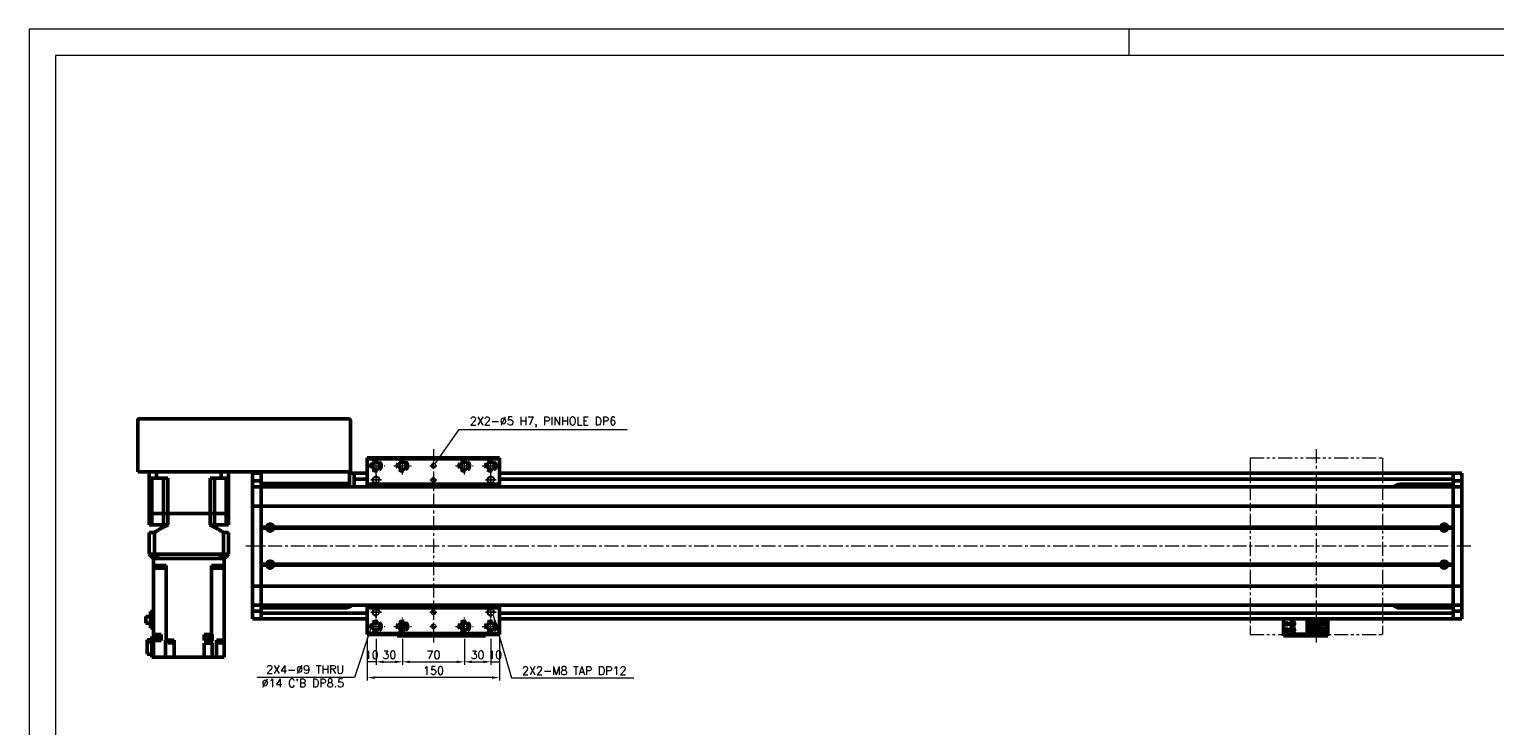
# Model space of a CAD drawing. Header units: millimetres. Extents: x 46891 to 51038, y 6223 to 10291.
# Tile 5 of 6: x 48547 to 50207, y 9502 to 10291. Entities that reach past the tile are written whole.
import ezdxf

# ---------------------------------------------------------------- set-up
doc = ezdxf.new("R2010")
doc.units = ezdxf.units.MM
doc.header["$LTSCALE"] = 0.5
for name, pattern in [('CENTER', [50.8, 31.75, -6.35, 6.35, -6.35]), ('HIDDENX2', [19.05, 12.7, -6.35]), ('PHANTOM', [63.5, 31.75, -6.35, 6.35, -6.35, 6.35, -6.35])]:
    doc.linetypes.add(name, pattern=pattern)
doc.layers.get('0').update_dxf_attribs({"lineweight": 20})
doc.layers.add('1', color=1, linetype='CENTER', lineweight=13)
doc.layers.add('외형선(ISO)', color=7, linetype='Continuous', lineweight=50)
for name, color, linetype in [('2', 2, 'HIDDENX2'), ('C', 1, 'CENTER'), ('DIM', 4, 'Continuous')]:
    doc.layers.add(name, color=color, linetype=linetype)
doc.styles.add('DSR TEXT', font='romans.shx', dxfattribs={"bigfont": 'whgtxt.shx'})
doc.styles.get("Standard").update_dxf_attribs({"font": 'romans.shx', "bigfont": 'whgtxt.shx'})
doc.dimstyles.new('DSR', dxfattribs={"dimscale": 2, "dimtxt": 3, "dimasz": 3, "dimexe": 0.5, "dimexo": 0.5, "dimgap": 0.5, "dimtad": 1, "dimdsep": 46, "dimtxsty": 'Standard', "dimcen": 2.5, "dimclrd": 4, "dimclre": 4, "dimclrt": 2, "dimadec": 0, "dimazin": 2, "dimtfac": 1, "dimtmove": 0, "dimatfit": 3, "dimfxl": 0, "dimlwd": -1, "dimlwe": -1, "dimarcsym": 0})

# ---------------------------------------------------------------- blocks, each defined once
blk = doc.blocks.new('A$C1C1952E1')
at = {"color": 1}
blk.add_lwpolyline([(0, 0), (420, 0), (420, 297), (0, 297)], close=True, dxfattribs=at)
at = {"color": 3}
blk.add_lwpolyline([(5, 5), (415, 5), (415, 292), (5, 292)], close=True, dxfattribs=at)
blk = doc.blocks.new('A$C33E56CC6')
h = blk.add_hatch()
h.set_pattern_fill('ANSI31', color=256, style=0)
h.set_pattern_definition([(45, (-7065.45672, -6508.5399), (-0.0883883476, 0.0883883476), [])])
h.paths.add_polyline_path([(4, 6.5, 0.414214), (1.5, 4), (4, 4)])
h.paths.add_polyline_path([(6.5, 4), (4, 4), (4, 1.5, 0.414214)])
blk.add_circle((4, 4), 2.5)
at = {"layer": '1'}
for p, q in [((0, 4), (8, 4)), ((4, 0), (4, 8))]:
    blk.add_line(p, q, dxfattribs=at)
blk = doc.blocks.new('tap8')
blk.add_circle((0, 0), 3.4)
at = {"layer": 'C', "color": 1, "linetype": 'CENTER'}
for p, q in [((-6, 0), (6, 0)), ((0, -6), (0, 6))]:
    blk.add_line(p, q, dxfattribs=at)
at = {"layer": 'DIM', "color": 3}
blk.add_arc((0, 0), 4, 263.8455, 189.4314, dxfattribs=at)
blk = doc.blocks.new('*D71')
at = {"color": 1, "linetype": 'ByBlock'}
for p, q in [((48929.5, 9601.3), (48929.5, 9570.9)), ((48939.5, 9600.3), (48939.5, 9570.9)), ((48939.5, 9574.2), (48929.5, 9574.2))]:
    blk.add_line(p, q, dxfattribs=at)
at = {"layer": 'Defpoints', "color": 0}
for p in [(48929.5, 9605.3), (48939.5, 9604.3), (48929.5, 9574.2)]:
    blk.add_point(p, dxfattribs=at)
at = {"color": 3, "insert": (48934.5, 9582.1), "char_height": 9.24, "attachment_point": 5, "style": 'DSR TEXT'}
blk.add_mtext('10', dxfattribs=at)
blk = doc.blocks.new('*D72')
at = {"color": 1, "linetype": 'ByBlock'}
for p, q in [((48939.5, 9600.3), (48939.5, 9570.9)), ((48969.5, 9600.3), (48969.5, 9570.9)), ((48948.1, 9574.2), (48960.9, 9574.2))]:
    blk.add_line(p, q, dxfattribs=at)
at = {"color": 1}
for points in [[(48948.1, 9575.6), (48948.1, 9572.7), (48939.5, 9574.2)], [(48960.9, 9575.6), (48960.9, 9572.7), (48969.5, 9574.2)]]:
    blk.add_solid(points, dxfattribs=at)
at = {"layer": 'Defpoints', "color": 0}
for p in [(48939.5, 9604.3), (48969.5, 9604.3), (48969.5, 9574.2)]:
    blk.add_point(p, dxfattribs=at)
at = {"color": 3, "insert": (48954.5, 9582.1), "char_height": 9.24, "attachment_point": 5, "style": 'DSR TEXT'}
blk.add_mtext('30', dxfattribs=at)
blk = doc.blocks.new('*D73')
at = {"color": 1, "linetype": 'ByBlock'}
for p, q in [((48969.5, 9600.3), (48969.5, 9570.9)), ((49039.5, 9600.3), (49039.5, 9570.9)), ((48978.1, 9574.2), (49030.9, 9574.2))]:
    blk.add_line(p, q, dxfattribs=at)
at = {"color": 1}
for points in [[(48978.1, 9575.6), (48978.1, 9572.7), (48969.5, 9574.2)], [(49030.9, 9575.6), (49030.9, 9572.7), (49039.5, 9574.2)]]:
    blk.add_solid(points, dxfattribs=at)
at = {"layer": 'Defpoints', "color": 0}
for p in [(48969.5, 9604.3), (49039.5, 9604.3), (49039.5, 9574.2)]:
    blk.add_point(p, dxfattribs=at)
at = {"color": 3, "insert": (49004.5, 9582.1), "char_height": 9.24, "attachment_point": 5, "style": 'DSR TEXT'}
blk.add_mtext('70', dxfattribs=at)
blk = doc.blocks.new('*D74')
at = {"color": 1, "linetype": 'ByBlock'}
for p, q in [((49039.5, 9600.3), (49039.5, 9570.9)), ((49069.5, 9600.3), (49069.5, 9570.9)), ((49048.1, 9574.2), (49060.9, 9574.2))]:
    blk.add_line(p, q, dxfattribs=at)
at = {"color": 1}
for points in [[(49048.1, 9575.6), (49048.1, 9572.7), (49039.5, 9574.2)], [(49060.9, 9575.6), (49060.9, 9572.7), (49069.5, 9574.2)]]:
    blk.add_solid(points, dxfattribs=at)
at = {"layer": 'Defpoints', "color": 0}
for p in [(49039.5, 9604.3), (49069.5, 9604.3), (49069.5, 9574.2)]:
    blk.add_point(p, dxfattribs=at)
at = {"color": 3, "insert": (49054.5, 9582.1), "char_height": 9.24, "attachment_point": 5, "style": 'DSR TEXT'}
blk.add_mtext('30', dxfattribs=at)
blk = doc.blocks.new('*D75')
at = {"color": 1, "linetype": 'ByBlock'}
for p, q in [((49069.5, 9600.3), (49069.5, 9570.9)), ((49079.5, 9601.3), (49079.5, 9570.9)), ((49069.5, 9574.2), (49079.5, 9574.2))]:
    blk.add_line(p, q, dxfattribs=at)
at = {"layer": 'Defpoints', "color": 0}
for p in [(49069.5, 9604.3), (49079.5, 9605.3), (49079.5, 9574.2)]:
    blk.add_point(p, dxfattribs=at)
at = {"color": 3, "insert": (49074.5, 9582.1), "char_height": 9.24, "attachment_point": 5, "style": 'DSR TEXT'}
blk.add_mtext('10', dxfattribs=at)
blk = doc.blocks.new('*D76')
at = {"color": 1, "linetype": 'ByBlock'}
for p, q in [((48929.5, 9601.3), (48929.5, 9553)), ((49079.5, 9601.3), (49079.5, 9553)), ((49070.9, 9556.3), (48938.1, 9556.3))]:
    blk.add_line(p, q, dxfattribs=at)
at = {"color": 1}
for points in [[(48938.1, 9557.7), (48938.1, 9554.9), (48929.5, 9556.3)], [(49070.9, 9557.7), (49070.9, 9554.9), (49079.5, 9556.3)]]:
    blk.add_solid(points, dxfattribs=at)
at = {"layer": 'Defpoints', "color": 0}
for p in [(48929.5, 9605.3), (49079.5, 9605.3), (48929.5, 9556.3)]:
    blk.add_point(p, dxfattribs=at)
at = {"color": 3, "insert": (49004.5, 9564.2), "char_height": 9.24, "attachment_point": 5, "style": 'DSR TEXT'}
blk.add_mtext('150', dxfattribs=at)

msp = doc.modelspace()

# ---------------------------------------------------------------- linework, layer by layer
at = {"color": 1}
msp.add_line((49792.37032, 10290.76982), (49792.37032, 10261.11032), dxfattribs=at)
at = {"color": 6, "linetype": 'PHANTOM'}
for p, q in [((49929.50234, 9805.28579), (50079.50234, 9805.28579)), ((49929.50234, 9805.28579), (49929.50234, 9605.28579)), ((50079.50234, 9805.28579), (50079.50234, 9605.28579)), ((49929.50234, 9605.28579), (50079.50234, 9605.28579))]:
    msp.add_line(p, q, dxfattribs=at)
at = {"layer": '1'}
for p, q in [((49004.50234, 9815.28579), (49004.50234, 9595.28579)), ((50004.50234, 9815.28579), (50004.50234, 9595.28579)), ((48929.50234, 9796.28579), (48949.50234, 9796.28579)), ((48939.50234, 9786.28579), (48939.50234, 9806.28579)), ((48959.50234, 9796.28579), (48979.50234, 9796.28579)), ((48969.50234, 9786.28579), (48969.50234, 9806.28579)), ((49029.50234, 9796.28579), (49049.50234, 9796.28579)), ((49039.50234, 9786.28579), (49039.50234, 9806.28579)), ((49059.50234, 9796.28579), (49079.50234, 9796.28579)), ((49069.50234, 9786.28579), (49069.50234, 9806.28579)), ((50179.50234, 9705.28579), (48789.50234, 9705.28579)), ((48929.50234, 9614.28579), (48949.50234, 9614.28579)), ((48939.50234, 9604.28579), (48939.50234, 9624.28579)), ((48959.50234, 9614.28579), (48979.50234, 9614.28579)), ((48969.50234, 9604.28579), (48969.50234, 9624.28579)), ((49029.50234, 9614.28579), (49049.50234, 9614.28579)), ((49039.50234, 9604.28579), (49039.50234, 9624.28579)), ((49059.50234, 9614.28579), (49079.50234, 9614.28579)), ((49069.50234, 9604.28579), (49069.50234, 9624.28579))]:
    msp.add_line(p, q, dxfattribs=at)
at = {"layer": '2'}
for centre in [(48939.50234, 9796.28579), (48969.50234, 9796.28579), (49039.50234, 9796.28579), (49069.50234, 9796.28579), (48939.50234, 9614.28579), (48969.50234, 9614.28579), (49039.50234, 9614.28579), (49069.50234, 9614.28579)]:
    msp.add_circle(centre, 7, dxfattribs=at)
at = {"layer": '외형선(ISO)'}
for p, q in [((48669.50234, 9848.28579), (48669.50234, 9789.28579)), ((48909.50234, 9849.28579), (48670.50234, 9849.28579)), ((48910.50234, 9789.28579), (48910.50234, 9848.28579)), ((48929.50234, 9804.28579), (48929.50234, 9805.28579)), ((48929.50234, 9805.28579), (49079.50234, 9805.28579)), ((48929.50234, 9804.28579), (49079.50234, 9804.28579)), ((48929.50234, 9775.28579), (48929.50234, 9804.28579)), ((49079.50234, 9805.28579), (49079.50234, 9804.28579)), ((49079.50234, 9804.28579), (49079.50234, 9775.28579)), ((48670.50234, 9789.28579), (48669.50234, 9789.28579)), ((48909.50234, 9789.28579), (48670.50234, 9789.28579)), ((48682.50234, 9789.28579), (48682.50234, 9782.28579)), ((48682.50234, 9782.28579), (48690.90999, 9782.28579)), ((48682.50234, 9742.28579), (48682.50234, 9782.28579)), ((48685.45012, 9782.28579), (48685.45012, 9742.28579)), ((48690.90999, 9789.28579), (48690.90999, 9782.28579)), ((48703.50234, 9782.28579), (48690.90999, 9782.28579)), ((48698.64734, 9782.28579), (48698.64734, 9742.28579)), ((48703.50234, 9742.28579), (48703.50234, 9782.28579)), ((48764.09469, 9782.28579), (48751.50234, 9782.28579)), ((48751.50234, 9742.28579), (48751.50234, 9782.28579)), ((48756.35734, 9782.28579), (48756.35734, 9742.28579)), ((48764.09469, 9789.28579), (48764.09469, 9782.28579)), ((48764.09469, 9782.28579), (48772.50234, 9782.28579)), ((48769.55456, 9782.28579), (48769.55456, 9742.28579)), ((48772.50234, 9789.28579), (48772.50234, 9782.28579)), ((48772.50234, 9742.28579), (48772.50234, 9782.28579)), ((48799.50234, 9787.78579), (48799.50234, 9784.78579)), ((48809.50234, 9787.78579), (48799.50234, 9787.78579)), ((48799.50234, 9781.84619), (48799.50234, 9784.78579)), ((48799.50234, 9779.04616), (48799.50234, 9781.84619)), ((48799.50234, 9772.35245), (48799.50234, 9779.04616)), ((48809.50234, 9779.04616), (48799.50234, 9779.04616)), ((48809.50234, 9789.28579), (48809.50234, 9776.28579)), ((48909.50234, 9776.28579), (48909.50234, 9789.28579)), ((48910.50234, 9789.28579), (48909.50234, 9789.28579)), ((48909.50234, 9787.78579), (48914.50234, 9787.78579)), ((48914.50234, 9784.78579), (48914.50234, 9787.78579)), ((48914.50234, 9787.78579), (48929.50234, 9787.78579)), ((48914.50234, 9784.78579), (48914.50234, 9782.28579)), ((48914.50234, 9781.28579), (48914.50234, 9782.28579)), ((48914.50234, 9781.28579), (48914.50234, 9777.28579)), ((48914.50234, 9781.28579), (48929.50234, 9781.28579)), ((49079.50234, 9787.78579), (50159.50234, 9787.78579)), ((49079.50234, 9781.28579), (50159.50234, 9781.28579)), ((50159.50234, 9784.78579), (50159.50234, 9787.78579)), ((50159.50234, 9787.78579), (50169.50234, 9787.78579)), ((50159.50234, 9787.78579), (50159.50234, 9784.78579)), ((50159.50234, 9784.78579), (50159.50234, 9782.28579)), ((50159.50234, 9781.84619), (50159.50234, 9784.78579)), ((50159.50234, 9779.04615), (50159.50234, 9781.84619)), ((50159.50234, 9772.35245), (50159.50234, 9779.04615)), ((50159.50234, 9779.04615), (50169.50234, 9779.04615)), ((50169.50234, 9784.78579), (50169.50234, 9787.78579)), ((50169.50234, 9784.78579), (50169.50234, 9781.84619)), ((50169.50234, 9781.84619), (50169.50234, 9779.04615)), ((50169.50234, 9779.04615), (50169.50234, 9772.35245)), ((48799.50234, 9772.28579), (48799.50234, 9772.35245)), ((48809.50234, 9772.35245), (48799.50234, 9772.35245)), ((48799.50234, 9772.28579), (48799.50234, 9769.58944)), ((48809.50234, 9772.28579), (48799.50234, 9772.28579)), ((48799.50234, 9769.58944), (48799.50234, 9750.98132)), ((48809.50234, 9773.26493), (48809.50234, 9776.28579)), ((48809.50234, 9776.28579), (48909.50234, 9776.28579)), ((48809.50234, 9773.26493), (48809.50234, 9772.35245)), ((48809.50234, 9772.35245), (48809.50234, 9772.28579)), ((48809.50234, 9769.58944), (48809.50234, 9772.28579)), ((50159.50234, 9772.28579), (48809.50234, 9772.28579)), ((48809.50234, 9772.28579), (48809.50234, 9769.58944)), ((48809.50234, 9750.98132), (48809.50234, 9769.58944)), ((48809.50234, 9769.58944), (48809.50234, 9750.98132)), ((48853.09922, 9776.28579), (48853.09922, 9772.28579)), ((48865.90546, 9772.28579), (48865.90546, 9776.28579)), ((48909.50234, 9776.28579), (48909.50234, 9772.28579)), ((48914.50234, 9777.28579), (48914.50234, 9772.28579)), ((48929.50234, 9772.28579), (48929.50234, 9775.28579)), ((48929.50234, 9775.28579), (49079.50234, 9775.28579)), ((49079.50234, 9775.28579), (49079.50234, 9772.28579)), ((50099.50234, 9775.28579), (50159.50234, 9775.28579)), ((50159.50234, 9772.28579), (50159.50234, 9772.35245)), ((50159.50234, 9772.35245), (50169.50234, 9772.35245)), ((50159.50234, 9772.28579), (50159.50234, 9769.58944)), ((50159.50234, 9772.28579), (50169.50234, 9772.28579)), ((50159.50234, 9769.58944), (50159.50234, 9772.28579)), ((50159.50234, 9769.58944), (50159.50234, 9750.98132)), ((50159.50234, 9750.98132), (50159.50234, 9769.58944)), ((50169.50234, 9772.35245), (50169.50234, 9772.28579)), ((50169.50234, 9769.58944), (50169.50234, 9772.28579)), ((50169.50234, 9750.98132), (50169.50234, 9769.58944)), ((48799.50234, 9750.5132), (48799.50234, 9750.98132)), ((48799.50234, 9750.5132), (48799.50234, 9748.5132)), ((48809.50234, 9750.5132), (48799.50234, 9750.5132)), ((48799.50234, 9662.05839), (48799.50234, 9748.5132)), ((48809.50234, 9750.98132), (48809.50234, 9750.5132)), ((48809.50234, 9750.5132), (48809.50234, 9750.98132)), ((48809.50234, 9748.5132), (48809.50234, 9750.5132)), ((50159.50234, 9750.5132), (48809.50234, 9750.5132)), ((48809.50234, 9750.5132), (48809.50234, 9748.5132)), ((48809.50234, 9748.5132), (48809.50234, 9662.05839)), ((48809.50234, 9726.78579), (48809.50234, 9748.5132)), ((50159.50234, 9750.5132), (50159.50234, 9750.98132)), ((50159.50234, 9750.98132), (50159.50234, 9750.5132)), ((50159.50234, 9750.5132), (50159.50234, 9748.5132)), ((50159.50234, 9750.5132), (50169.50234, 9750.5132)), ((50159.50234, 9748.5132), (50159.50234, 9750.5132)), ((50159.50234, 9662.05839), (50159.50234, 9748.5132)), ((50159.50234, 9748.5132), (50159.50234, 9726.78579)), ((50169.50234, 9750.98132), (50169.50234, 9750.5132)), ((50169.50234, 9748.5132), (50169.50234, 9750.5132)), ((50169.50234, 9748.5132), (50169.50234, 9662.05839)), ((48685.45012, 9742.28579), (48682.50234, 9742.28579)), ((48682.50234, 9742.28579), (48685.45012, 9742.28579)), ((48682.50234, 9742.28579), (48682.50234, 9729.28579)), ((48682.50234, 9729.28579), (48685.45012, 9729.28579)), ((48692.14734, 9742.28579), (48685.45012, 9742.28579)), ((48692.14734, 9742.28579), (48685.45012, 9742.28579)), ((48685.45012, 9742.28579), (48685.45012, 9729.28579)), ((48698.64734, 9729.28579), (48685.45012, 9729.28579)), ((48698.64734, 9742.28579), (48692.14734, 9742.28579)), ((48698.64734, 9742.28579), (48692.14734, 9742.28579)), ((48703.50234, 9742.28579), (48698.64734, 9742.28579)), ((48698.64734, 9742.28579), (48703.50234, 9742.28579)), ((48698.64734, 9742.28579), (48698.64734, 9729.28579)), ((48698.64734, 9729.28579), (48703.50234, 9729.28579)), ((48751.50234, 9742.28579), (48703.50234, 9742.28579)), ((48751.50234, 9742.28579), (48703.50234, 9742.28579)), ((48703.50234, 9742.28579), (48703.50234, 9729.28579)), ((48756.35734, 9742.28579), (48751.50234, 9742.28579)), ((48751.50234, 9742.28579), (48756.35734, 9742.28579)), ((48751.50234, 9742.28579), (48751.50234, 9729.28579)), ((48751.50234, 9729.28579), (48756.35734, 9729.28579)), ((48762.85734, 9742.28579), (48756.35734, 9742.28579)), ((48762.85734, 9742.28579), (48756.35734, 9742.28579)), ((48756.35734, 9742.28579), (48756.35734, 9729.28579)), ((48756.35734, 9729.28579), (48769.55456, 9729.28579)), ((48769.55456, 9742.28579), (48762.85734, 9742.28579)), ((48769.55456, 9742.28579), (48762.85734, 9742.28579)), ((48772.50234, 9742.28579), (48769.55456, 9742.28579)), ((48769.55456, 9742.28579), (48772.50234, 9742.28579)), ((48769.55456, 9742.28579), (48769.55456, 9729.28579)), ((48769.55456, 9729.28579), (48772.50234, 9729.28579)), ((48772.50234, 9742.28579), (48772.50234, 9729.28579)), ((48682.50234, 9720.73579), (48688.49974, 9720.73579)), ((48682.50234, 9720.73579), (48682.50234, 9696.28579)), ((48688.49974, 9720.73579), (48688.49974, 9696.28579)), ((48766.50494, 9720.73579), (48772.50234, 9720.73579)), ((48766.50494, 9720.73579), (48766.50494, 9696.28579)), ((48772.50234, 9720.73579), (48772.50234, 9696.28579)), ((48815.53371, 9726.78579), (48809.50234, 9726.78579)), ((48816.00234, 9726.28579), (48809.50234, 9726.28579)), ((48815.53371, 9725.78579), (48809.50234, 9725.78579)), ((48809.50234, 9684.78579), (48809.50234, 9725.78579)), ((48818.22655, 9725.28579), (48820.77813, 9725.28579)), ((50146.00234, 9726.28579), (48823.00234, 9726.28579)), ((50145.53371, 9726.78579), (48823.47097, 9726.78579)), ((50145.53371, 9725.78579), (48823.47097, 9725.78579)), ((50159.50234, 9726.28579), (50153.00234, 9726.28579)), ((50159.50234, 9726.78579), (50153.47097, 9726.78579)), ((50159.50234, 9725.78579), (50153.47097, 9725.78579)), ((50159.50234, 9725.78579), (50159.50234, 9684.78579)), ((48688.49974, 9696.28579), (48682.50234, 9696.28579)), ((48687.50234, 9691.28579), (48682.50234, 9696.28579)), ((48766.50494, 9696.28579), (48688.49974, 9696.28579)), ((48772.50234, 9696.28579), (48766.50494, 9696.28579)), ((48772.50234, 9696.28579), (48767.50234, 9691.28579)), ((48687.50234, 9683.28579), (48687.50234, 9691.28579)), ((48687.50234, 9691.28579), (48687.59043, 9691.28579)), ((48687.50234, 9683.28579), (48687.50234, 9680.28579)), ((48694.50234, 9683.28579), (48687.50234, 9683.28579)), ((48687.50234, 9680.28579), (48696.05849, 9680.28579)), ((48687.50234, 9605.28579), (48687.50234, 9680.28579)), ((48687.59043, 9691.28579), (48693.39531, 9691.28579)), ((48692.63806, 9680.28579), (48692.63806, 9683.28579)), ((48693.39531, 9691.28579), (48693.49866, 9691.28579)), ((48693.49866, 9691.28579), (48761.50602, 9691.28579)), ((48694.50234, 9691.28579), (48760.50234, 9691.28579)), ((48701.84477, 9683.28579), (48694.50234, 9683.28579)), ((48701.16967, 9680.28579), (48696.05849, 9680.28579)), ((48701.16967, 9680.28579), (48701.83615, 9680.28579)), ((48701.42546, 9683.28579), (48701.42546, 9680.28579)), ((48701.83615, 9680.28579), (48701.84477, 9680.28579)), ((48701.83615, 9680.28579), (48701.83615, 9598.78579)), ((48701.84477, 9683.28579), (48701.84477, 9680.28579)), ((48753.15991, 9683.28579), (48753.15991, 9680.28579)), ((48760.50234, 9683.28579), (48753.15991, 9683.28579)), ((48753.15991, 9680.28579), (48753.16853, 9680.28579)), ((48753.16853, 9680.28579), (48753.83501, 9680.28579)), ((48753.16853, 9605.28579), (48753.16853, 9680.28579)), ((48753.57922, 9683.28579), (48753.57922, 9680.28579)), ((48758.94619, 9680.28579), (48753.83501, 9680.28579)), ((48758.94619, 9680.28579), (48767.50234, 9680.28579)), ((48767.50234, 9683.28579), (48760.50234, 9683.28579)), ((48761.60937, 9691.28579), (48761.50602, 9691.28579)), ((48761.60937, 9691.28579), (48767.41425, 9691.28579)), ((48762.36662, 9683.28579), (48762.36662, 9680.28579)), ((48767.50234, 9691.28579), (48767.41425, 9691.28579)), ((48767.50234, 9691.28579), (48767.50234, 9683.28579)), ((48767.50234, 9683.28579), (48767.50234, 9680.28579)), ((48767.50234, 9680.28579), (48767.50234, 9598.78579)), ((48815.53371, 9684.78579), (48809.50234, 9684.78579)), ((48816.00234, 9684.28579), (48809.50234, 9684.28579)), ((48815.53371, 9683.78579), (48809.50234, 9683.78579)), ((48809.50234, 9662.05839), (48809.50234, 9683.78579)), ((48818.22655, 9685.28579), (48820.77813, 9685.28579)), ((50146.00234, 9684.28579), (48823.00234, 9684.28579)), ((50145.53371, 9684.78579), (48823.47097, 9684.78579)), ((50145.53371, 9683.78579), (48823.47097, 9683.78579)), ((50159.50234, 9684.28579), (50153.00234, 9684.28579)), ((50159.50234, 9684.78579), (50153.47097, 9684.78579)), ((50159.50234, 9683.78579), (50153.47097, 9683.78579)), ((50159.50234, 9683.78579), (50159.50234, 9662.05839)), ((48799.50234, 9662.05839), (48799.50234, 9660.05839)), ((48809.50234, 9660.05839), (48809.50234, 9662.05839)), ((48809.50234, 9662.05839), (48809.50234, 9660.05839)), ((50159.50234, 9662.05839), (50159.50234, 9660.05839)), ((50159.50234, 9660.05839), (50159.50234, 9662.05839)), ((50169.50234, 9660.05839), (50169.50234, 9662.05839)), ((48799.50234, 9659.59027), (48799.50234, 9660.05839)), ((48809.50234, 9660.05839), (48799.50234, 9660.05839)), ((48799.50234, 9659.59027), (48799.50234, 9640.98215)), ((48809.50234, 9660.05839), (48809.50234, 9659.59027)), ((50159.50234, 9660.05839), (48809.50234, 9660.05839)), ((48809.50234, 9659.59027), (48809.50234, 9660.05839)), ((48809.50234, 9640.98215), (48809.50234, 9659.59027)), ((48809.50234, 9659.59027), (48809.50234, 9640.98215)), ((50159.50234, 9659.59027), (50159.50234, 9660.05839)), ((50159.50234, 9660.05839), (50169.50234, 9660.05839)), ((50159.50234, 9660.05839), (50159.50234, 9659.59027)), ((50159.50234, 9659.59027), (50159.50234, 9640.98215)), ((50159.50234, 9640.98215), (50159.50234, 9659.59027)), ((50169.50234, 9660.05839), (50169.50234, 9659.59027)), ((50169.50234, 9640.98215), (50169.50234, 9659.59027)), ((48687.50234, 9631.18579), (48684.10234, 9631.18579)), ((48684.10234, 9631.18579), (48684.10234, 9612.63579)), ((48799.50234, 9640.98215), (48799.50234, 9638.28579)), ((48799.50234, 9638.21914), (48799.50234, 9638.28579)), ((48809.50234, 9638.28579), (48799.50234, 9638.28579)), ((48799.50234, 9631.52543), (48799.50234, 9638.21914)), ((48809.50234, 9638.21914), (48799.50234, 9638.21914)), ((48799.50234, 9628.7254), (48799.50234, 9631.52543)), ((48809.50234, 9631.52543), (48799.50234, 9631.52543)), ((48799.50234, 9625.78579), (48799.50234, 9628.7254)), ((48809.50234, 9638.28579), (48809.50234, 9640.98215)), ((48809.50234, 9640.98215), (48809.50234, 9638.28579)), ((48809.50234, 9638.28579), (48809.50234, 9638.21914)), ((50159.50234, 9638.28579), (48809.50234, 9638.28579)), ((48809.50234, 9638.21914), (48809.50234, 9631.52543)), ((48904.50234, 9635.28579), (48809.50234, 9635.28579)), ((48809.50234, 9631.52543), (48809.50234, 9628.7254)), ((48809.50234, 9629.28579), (48929.50234, 9629.28579)), ((48809.50234, 9628.7254), (48809.50234, 9625.78579)), ((48809.50234, 9625.78579), (48809.50234, 9628.28579)), ((48929.50234, 9635.28579), (48929.50234, 9638.28579)), ((48929.50234, 9606.28579), (48929.50234, 9635.28579)), ((49079.50234, 9635.28579), (48929.50234, 9635.28579)), ((49079.50234, 9638.28579), (49079.50234, 9635.28579)), ((49079.50234, 9635.28579), (49079.50234, 9606.28579)), ((49079.50234, 9629.28579), (50159.50234, 9629.28579)), ((50159.50234, 9635.28579), (50099.50234, 9635.28579)), ((50159.50234, 9640.98215), (50159.50234, 9638.28579)), ((50159.50234, 9638.28579), (50159.50234, 9640.98215)), ((50159.50234, 9638.21914), (50159.50234, 9638.28579)), ((50159.50234, 9638.28579), (50169.50234, 9638.28579)), ((50159.50234, 9631.52543), (50159.50234, 9638.21914)), ((50159.50234, 9638.21914), (50169.50234, 9638.21914)), ((50159.50234, 9628.7254), (50159.50234, 9631.52543)), ((50159.50234, 9631.52543), (50169.50234, 9631.52543)), ((50159.50234, 9625.78579), (50159.50234, 9628.7254)), ((50159.50234, 9628.28579), (50159.50234, 9625.78579)), ((50169.50234, 9638.28579), (50169.50234, 9640.98215)), ((50169.50234, 9638.28579), (50169.50234, 9638.21914)), ((50169.50234, 9638.21914), (50169.50234, 9631.52543)), ((50169.50234, 9631.52543), (50169.50234, 9628.7254)), ((50169.50234, 9628.7254), (50169.50234, 9625.78579)), ((48678.70234, 9625.41079), (48684.10234, 9625.41079)), ((48678.70234, 9625.41079), (48678.70234, 9617.96079)), ((48684.10234, 9617.96079), (48678.70234, 9617.96079)), ((48687.50234, 9612.63579), (48684.10234, 9612.63579)), ((48799.50234, 9625.78579), (48799.50234, 9622.78579)), ((48809.50234, 9622.78579), (48799.50234, 9622.78579)), ((48809.50234, 9625.78579), (48809.50234, 9622.78579)), ((48809.50234, 9622.78579), (48809.50234, 9625.78579)), ((48809.50234, 9622.78579), (48929.50234, 9622.78579)), ((49035.40234, 9615.40495), (49035.40234, 9613.16664)), ((49036.70234, 9616.58581), (49035.92849, 9616.58581)), ((49036.70234, 9616.58581), (49036.70234, 9617.48306)), ((49036.70234, 9611.08853), (49036.70234, 9616.58581)), ((49079.50234, 9622.78579), (50159.50234, 9622.78579)), ((49967.50234, 9622.78579), (49967.50234, 9620.78582)), ((49967.50234, 9605.88582), (49967.50234, 9620.78582)), ((49994.30234, 9620.48581), (50003.50234, 9620.48581)), ((49994.30234, 9619.68581), (49994.30234, 9620.48581)), ((50002.60234, 9619.68581), (49994.30234, 9619.68581)), ((49994.30234, 9619.18581), (49994.30234, 9619.68581)), ((49994.30234, 9619.18581), (49994.30234, 9616.58581)), ((50002.10234, 9619.18581), (49994.30234, 9619.18581)), ((49994.30234, 9616.58581), (49994.30234, 9610.98581)), ((50000.50234, 9616.58581), (49994.30234, 9616.58581)), ((49995.60234, 9610.98581), (49995.60234, 9616.58581)), ((49996.10234, 9616.23581), (49996.10234, 9616.58581)), ((49996.10234, 9616.23581), (49996.10234, 9611.33581)), ((50000.50234, 9616.23581), (49996.10234, 9616.23581)), ((49998.90234, 9614.58581), (49997.06234, 9614.58581)), ((49997.06234, 9614.58581), (49997.06234, 9612.98581)), ((49997.06234, 9612.98581), (49998.90234, 9612.98581)), ((49998.90234, 9612.98581), (49998.90234, 9614.58581)), ((50000.50234, 9610.98581), (50000.50234, 9616.58581)), ((50002.60234, 9619.68581), (50002.10234, 9619.18581)), ((50002.10234, 9608.38581), (50002.10234, 9619.18581)), ((50002.60234, 9607.88581), (50002.60234, 9619.68581)), ((50003.50234, 9620.48583), (50003.50234, 9616.78583)), ((50003.50234, 9620.48583), (50009.50234, 9620.48583)), ((50003.50234, 9616.78583), (50009.50234, 9616.78583)), ((50003.50234, 9610.78583), (50003.50234, 9616.78581)), ((50004.00234, 9616.78581), (50003.50234, 9616.78581)), ((50004.00234, 9616.78581), (50004.30234, 9616.78581)), ((50004.00234, 9610.78583), (50004.00234, 9616.78581)), ((50004.30234, 9616.78581), (50008.70234, 9616.78581)), ((50004.30234, 9616.78581), (50004.30234, 9610.78583)), ((50005.90234, 9618.98583), (50006.50234, 9617.78583)), ((50006.10234, 9618.98583), (50005.90234, 9618.98583)), ((50006.10234, 9619.38583), (50006.10234, 9618.98583)), ((50006.90234, 9619.38583), (50006.10234, 9619.38583)), ((50006.50234, 9617.78583), (50007.10234, 9618.98583)), ((50006.90234, 9618.98583), (50006.90234, 9619.38583)), ((50007.10234, 9618.98583), (50006.90234, 9618.98583)), ((50008.70234, 9610.78583), (50008.70234, 9616.78581)), ((50008.70234, 9616.78581), (50009.00234, 9616.78581)), ((50009.50234, 9616.78581), (50009.00234, 9616.78581)), ((50009.00234, 9616.78581), (50009.00234, 9610.78583)), ((50009.50234, 9620.48583), (50009.50234, 9616.78583)), ((50015.00234, 9620.4858), (50009.50234, 9620.4858)), ((50009.50234, 9610.78583), (50009.50234, 9616.78581)), ((50017.00234, 9618.4858), (50017.00234, 9609.0858)), ((50017.50234, 9620.78582), (50017.50234, 9622.78579)), ((50017.50234, 9620.78582), (50017.50234, 9605.88582)), ((50159.50234, 9622.78579), (50159.50234, 9625.78579)), ((50159.50234, 9625.78579), (50159.50234, 9622.78579)), ((50159.50234, 9622.78579), (50169.50234, 9622.78579)), ((50169.50234, 9622.78579), (50169.50234, 9625.78579)), ((48680.00234, 9599.19138), (48685.50234, 9599.19138)), ((48680.00234, 9599.19138), (48680.00234, 9596.87586)), ((48680.00234, 9596.87586), (48685.50234, 9596.87586)), ((48680.00234, 9596.87586), (48680.00234, 9582.98021)), ((48687.50234, 9602.78579), (48685.50234, 9602.78579)), ((48685.50234, 9602.78579), (48685.50234, 9579.28579)), ((48687.28244, 9605.28579), (48687.50234, 9605.28579)), ((48687.28244, 9605.28579), (48687.28244, 9604.28579)), ((48694.88244, 9604.28579), (48687.28244, 9604.28579)), ((48695.9414, 9605.28579), (48687.50234, 9605.28579)), ((48687.50234, 9603.28579), (48687.50234, 9604.28579)), ((48687.50234, 9602.78579), (48687.50234, 9603.28579)), ((48687.50234, 9603.28579), (48687.58244, 9603.28579)), ((48687.50234, 9602.78579), (48687.50234, 9598.28579)), ((48687.50234, 9598.28579), (48695.90234, 9598.28579)), ((48687.50234, 9579.28579), (48687.50234, 9598.28579)), ((48687.58244, 9604.28579), (48687.58244, 9601.68579)), ((48694.58244, 9601.68579), (48687.58244, 9601.68579)), ((48694.58244, 9604.28579), (48694.58244, 9601.68579)), ((48695.90234, 9603.28579), (48694.58244, 9603.28579)), ((48694.88244, 9605.28579), (48694.88244, 9604.28579)), ((48695.90234, 9603.28579), (48695.9414, 9603.28579)), ((48695.90234, 9603.28579), (48695.90234, 9598.28579)), ((48695.9414, 9603.28579), (48695.9414, 9605.28579)), ((48701.13523, 9598.78579), (48701.13523, 9579.28579)), ((48701.13523, 9598.78579), (48701.16967, 9598.78579)), ((48701.83615, 9598.78579), (48701.16967, 9598.78579)), ((48701.83615, 9598.78579), (48710.80234, 9598.78579)), ((48703.30377, 9598.28579), (48703.30377, 9598.78579)), ((48709.30377, 9598.28579), (48703.30377, 9598.28579)), ((48703.35377, 9597.58579), (48703.35377, 9598.28579)), ((48709.25377, 9597.58579), (48703.35377, 9597.58579)), ((48703.55377, 9595.58579), (48703.55377, 9597.58579)), ((48709.05377, 9595.58579), (48703.55377, 9595.58579)), ((48709.05377, 9595.58579), (48709.05377, 9597.58579)), ((48709.25377, 9597.58579), (48709.25377, 9598.28579)), ((48709.30377, 9598.28579), (48709.30377, 9598.78579)), ((48710.80234, 9598.78579), (48710.80234, 9579.28579)), ((48744.70091, 9603.28579), (48744.70091, 9605.28579)), ((48747.93903, 9605.28579), (48744.70091, 9605.28579)), ((48744.70091, 9603.28579), (48744.70234, 9603.28579)), ((48744.70234, 9603.28579), (48744.70234, 9598.28579)), ((48745.71296, 9603.28579), (48744.70234, 9603.28579)), ((48744.70234, 9598.28579), (48753.16853, 9598.28579)), ((48744.70234, 9579.28579), (48744.70234, 9595.28579)), ((48744.70234, 9595.28579), (48753.16853, 9595.28579)), ((48745.41296, 9605.28579), (48745.41296, 9604.28579)), ((48753.01296, 9604.28579), (48745.41296, 9604.28579)), ((48745.71296, 9604.28579), (48745.71296, 9601.68579)), ((48752.71296, 9601.68579), (48745.71296, 9601.68579)), ((48747.93903, 9605.28579), (48750.48688, 9605.28579)), ((48753.16853, 9605.28579), (48750.48688, 9605.28579)), ((48752.71296, 9604.28579), (48752.71296, 9601.68579)), ((48752.71296, 9603.28579), (48753.82428, 9603.28579)), ((48753.01296, 9605.28579), (48753.01296, 9604.28579)), ((48753.82697, 9605.28579), (48753.16853, 9605.28579)), ((48753.16853, 9598.28579), (48753.16853, 9595.28579)), ((48753.16853, 9598.28579), (48753.82428, 9598.28579)), ((48753.82428, 9595.28579), (48753.16853, 9595.28579)), ((48753.82428, 9603.28579), (48753.82697, 9603.28579)), ((48753.82428, 9603.28579), (48753.82428, 9598.28579)), ((48753.82428, 9595.28579), (48753.82428, 9579.28579)), ((48753.82697, 9603.28579), (48753.82697, 9605.28579)), ((48758.60234, 9598.78579), (48758.60234, 9579.28579)), ((48758.60234, 9598.78579), (48758.94619, 9598.78579)), ((48767.50234, 9598.78579), (48758.94619, 9598.78579)), ((48760.06328, 9598.28579), (48760.06328, 9598.78579)), ((48766.06328, 9598.28579), (48760.06328, 9598.28579)), ((48760.11328, 9597.58579), (48760.11328, 9598.28579)), ((48766.01328, 9597.58579), (48760.11328, 9597.58579)), ((48760.31328, 9595.58579), (48760.31328, 9597.58579)), ((48765.81328, 9595.58579), (48760.31328, 9595.58579)), ((48765.81328, 9595.58579), (48765.81328, 9597.58579)), ((48766.01328, 9597.58579), (48766.01328, 9598.28579)), ((48766.06328, 9598.28579), (48766.06328, 9598.78579)), ((48767.50234, 9605.28579), (48767.72224, 9605.28579)), ((48767.72224, 9604.28579), (48767.50234, 9604.28579)), ((48767.50234, 9598.78579), (48767.50234, 9579.28579)), ((48767.72224, 9605.28579), (48767.72224, 9604.28579)), ((48929.50234, 9605.28579), (48929.50234, 9606.28579)), ((49079.50234, 9606.28579), (48929.50234, 9606.28579)), ((48929.50234, 9605.28579), (49079.50234, 9605.28579)), ((48963.50234, 9605.28579), (48963.50234, 9603.78584)), ((48963.50234, 9603.78582), (48963.50234, 9603.78584)), ((48963.50234, 9603.78582), (49013.50234, 9603.78582)), ((48966.50234, 9603.78584), (49010.50234, 9603.78584)), ((49013.50234, 9605.28579), (49013.50234, 9603.78584)), ((49013.50234, 9603.78584), (49013.50234, 9605.28579)), ((49013.50234, 9603.78582), (49013.50234, 9603.78584)), ((49013.50234, 9603.78582), (49063.50234, 9603.78582)), ((49016.50234, 9603.78584), (49060.50234, 9603.78584)), ((49063.50234, 9603.78584), (49063.50234, 9605.28579)), ((49079.50234, 9606.28579), (49079.50234, 9605.28579)), ((49967.50234, 9605.38584), (49967.50234, 9605.88582)), ((49967.50234, 9605.38584), (49967.50234, 9603.78584)), ((49967.50234, 9603.78582), (49967.50234, 9603.78584)), ((49967.50234, 9603.78582), (50017.50234, 9603.78582)), ((49970.50234, 9605.38584), (50014.50234, 9605.38584)), ((49970.50234, 9603.78584), (50014.50234, 9603.78584)), ((49994.30234, 9610.98581), (49994.30234, 9608.38581)), ((49994.30234, 9610.98581), (50000.50234, 9610.98581)), ((49994.30234, 9607.88581), (49994.30234, 9608.38581)), ((49994.30234, 9608.38581), (50002.10234, 9608.38581)), ((49994.30234, 9607.88581), (50002.60234, 9607.88581)), ((49994.30234, 9607.08581), (49994.30234, 9607.88581)), ((49994.30234, 9607.08581), (50003.50234, 9607.08581)), ((49994.30234, 9607.0858), (50009.50234, 9607.0858)), ((49996.10234, 9611.33581), (50000.50234, 9611.33581)), ((49996.10234, 9610.98581), (49996.10234, 9611.33581)), ((50002.60234, 9607.88581), (50002.10234, 9608.38581)), ((50003.50234, 9610.78583), (50003.50234, 9607.08583)), ((50003.50234, 9610.78583), (50009.50234, 9610.78583)), ((50003.50234, 9607.08583), (50009.50234, 9607.08583)), ((50005.90234, 9609.38583), (50006.50234, 9608.18583)), ((50006.10234, 9609.38583), (50005.90234, 9609.38583)), ((50006.10234, 9609.78583), (50006.10234, 9609.38583)), ((50006.90234, 9609.78583), (50006.10234, 9609.78583)), ((50006.50234, 9608.18583), (50007.10234, 9609.38583)), ((50006.90234, 9609.38583), (50006.90234, 9609.78583)), ((50007.10234, 9609.38583), (50006.90234, 9609.38583)), ((50009.50234, 9610.78583), (50009.50234, 9607.08583)), ((50009.50234, 9607.08583), (50009.50234, 9607.0858)), ((50015.00234, 9607.0858), (50009.50234, 9607.0858)), ((50017.50234, 9605.88582), (50017.50234, 9605.38584)), ((50017.50234, 9603.78584), (50017.50234, 9605.38584)), ((48685.50234, 9582.98021), (48680.00234, 9582.98021)), ((48685.50234, 9579.28579), (48687.50234, 9579.28579)), ((48696.05849, 9579.28579), (48687.50234, 9579.28579)), ((48696.05849, 9579.28579), (48701.13523, 9579.28579)), ((48706.30234, 9579.28579), (48701.13523, 9579.28579)), ((48706.30234, 9579.28579), (48710.80234, 9579.28579)), ((48744.70234, 9579.28579), (48710.80234, 9579.28579)), ((48744.70234, 9579.28579), (48748.70234, 9579.28579)), ((48753.82428, 9579.28579), (48748.70234, 9579.28579)), ((48753.83501, 9579.28579), (48753.82428, 9579.28579)), ((48753.83501, 9579.28579), (48758.60234, 9579.28579)), ((48758.60234, 9579.28579), (48763.10234, 9579.28579)), ((48767.50234, 9579.28579), (48763.10234, 9579.28579))]:
    msp.add_line(p, q, dxfattribs=at)
for centre, radius in [((48939.50234, 9796.28579), 4.25), ((48969.50234, 9796.28579), 4.25), ((49039.50234, 9796.28579), 4.25), ((49069.50234, 9796.28579), 4.25), ((48819.50234, 9726.28579), 2.25), ((48819.50234, 9726.28579), 1.621), ((50149.50234, 9726.28579), 2.25), ((50149.50234, 9726.28579), 1.621), ((48819.50234, 9684.28579), 2.25), ((48819.50234, 9684.28579), 1.621), ((50149.50234, 9684.28579), 2.25), ((50149.50234, 9684.28579), 1.621), ((48939.50234, 9614.28579), 4.25), ((48969.50234, 9614.28579), 4.25), ((49039.50234, 9614.28579), 4.25), ((49069.50234, 9614.28579), 4.25), ((49971.50234, 9617.2858), 1.2295), ((49977.50234, 9617.2858), 2.5), ((49977.50234, 9610.2858), 2.5), ((50013.50234, 9617.2858), 1.75), ((50013.50234, 9610.2858), 1.75), ((50013.50234, 9617.2858), 1.2295), ((49971.50234, 9610.2858), 1.2295), ((50013.50234, 9610.2858), 1.2295)]:
    msp.add_circle(centre, radius, dxfattribs=at)
for centre, radius, start, end in [((48670.50234, 9848.28579), 1, 90, 180), ((48909.50234, 9848.28579), 1, 0, 90), ((48952.50234, 9770.28579), 4.75, 24.90105547, 155.09894453), ((48952.50234, 9770.28579), 2.75, 46.65822603, 133.34177397), ((48984.50234, 9770.28579), 4.75, 24.90105547, 155.09894453), ((48984.50234, 9770.28579), 2.75, 46.65822603, 133.34177397), ((49024.50234, 9770.28579), 4.75, 24.90105547, 155.09894453), ((49024.50234, 9770.28579), 2.75, 46.65822603, 133.34177397), ((49056.50234, 9770.28579), 4.75, 24.90105547, 155.09894453), ((49056.50234, 9770.28579), 2.75, 46.65822603, 133.34177397), ((50099.50234, 9765.28579), 10, 90, 135.57299615), ((48819.50234, 9726.28579), 4, 7.18075578, 172.81924422), ((50149.50234, 9726.28579), 4, 7.18075578, 172.81924422), ((48819.50234, 9726.28579), 4, 187.18075578, 352.81924422), ((50149.50234, 9726.28579), 4, 187.18075578, 352.81924422), ((48819.50234, 9684.28579), 4, 7.18075578, 172.81924422), ((48819.50234, 9684.28579), 4, 187.18075589, 352.81924411), ((50149.50234, 9684.28579), 4, 7.18075578, 172.81924422), ((50149.50234, 9684.28579), 4, 187.18075589, 352.81924411), ((48904.50234, 9645.28579), 10, 270, 315.57299586), ((48952.50234, 9640.28579), 4.75, 204.90106926, 335.09893074), ((48952.50234, 9640.28579), 2.75, 226.65825749, 313.34174251), ((48984.50234, 9640.28579), 4.75, 204.90106926, 335.09893074), ((48984.50234, 9640.28579), 2.75, 226.65825749, 313.34174251), ((49024.50234, 9640.28579), 4.75, 204.90106926, 335.09893074), ((49024.50234, 9640.28579), 2.75, 226.65825749, 313.34174251), ((49056.50234, 9640.28579), 4.75, 204.90106926, 335.09893074), ((49056.50234, 9640.28579), 2.75, 226.65825749, 313.34174251), ((50099.50234, 9645.28579), 10, 224.42700414, 270), ((48967.50234, 9617.2858), 1.2295, 190.08094519, 57.29912189), ((48973.50234, 9617.2858), 2.5, 158.70667395, 275.03319204), ((48973.50234, 9610.2858), 2.5, 90.53966428, 179.46039096), ((50015.00234, 9618.4858), 2, 0, 90), ((48967.50234, 9610.2858), 1.2295, 351.71392436, 135.1559291), ((50015.00234, 9609.0858), 2, 270, 0)]:
    msp.add_arc(centre, radius, start, end, dxfattribs=at)
for centre, major_axis, start_param, end_param in [((48966.50234, 9603.78584), (-3, 0), 4.7122462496, 6.28289987), ((49010.50234, 9603.78584), (3, 0), 6.2830424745, 7.853981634), ((49016.50234, 9603.78584), (-3, 0), 4.712388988, 6.2831853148), ((49060.50234, 9603.78584), (3, 0), 0, 1.5707963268), ((49970.50234, 9605.38584), (-3, 0), 4.7123889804, 6.2831850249), ((49970.50234, 9603.78584), (-3, 0), 4.7123890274, 6.2831854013), ((50014.50234, 9605.38584), (3, 0), 0.0000005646, 1.5707966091), ((50014.50234, 9603.78584), (3, 0), 0, 1.5707963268)]:
    msp.add_ellipse(centre, major_axis=major_axis, ratio=0.00001, start_param=start_param, end_param=end_param, dxfattribs=at)
for points, weights in [([(48703.50234, 9729.28579), (48696.5812, 9726.02879), (48688.49974, 9720.73579)], [1.35416666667, 1.30973118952, 1.24342419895]), ([(48766.50494, 9720.73579), (48758.42348, 9726.02879), (48751.50234, 9729.28579)], [1.24342419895, 1.30973118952, 1.35416666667])]:
    msp.add_rational_spline(points, weights, degree=2, dxfattribs=at)
for points, degree in [([(48816.00234, 9726.28579), (48815.76803, 9726.52011), (48815.53371, 9726.78579)], 2), ([(48815.53371, 9725.78579), (48815.76803, 9726.05148), (48816.00234, 9726.28579)], 2), ([(48823.47097, 9726.78579), (48823.23665, 9726.52011), (48823.00234, 9726.28579)], 2), ([(48823.00234, 9726.28579), (48823.23665, 9726.05148), (48823.47097, 9725.78579)], 2), ([(50146.00234, 9726.28579), (50145.76803, 9726.52011), (50145.53371, 9726.78579)], 2), ([(50145.53371, 9725.78579), (50145.76803, 9726.05148), (50146.00234, 9726.28579)], 2), ([(50153.47097, 9726.78579), (50153.23665, 9726.52011), (50153.00234, 9726.28579)], 2), ([(50153.00234, 9726.28579), (50153.23665, 9726.05148), (50153.47097, 9725.78579)], 2), ([(48688.49974, 9696.28579), (48689.06843, 9695.71657), (48690.19695, 9694.58722), (48691.86334, 9692.92043), (48692.9565, 9691.82762), (48693.49866, 9691.28579)], 3), ([(48761.50602, 9691.28579), (48762.04846, 9691.82789), (48763.14198, 9692.92107), (48764.80838, 9694.58787), (48765.93653, 9695.71685), (48766.50494, 9696.28579)], 3), ([(48816.00234, 9684.28579), (48815.76803, 9684.52011), (48815.53371, 9684.78579)], 2), ([(48815.53371, 9683.78579), (48815.76803, 9684.05148), (48816.00234, 9684.28579)], 2), ([(48823.47097, 9684.78579), (48823.23665, 9684.52011), (48823.00234, 9684.28579)], 2), ([(48823.00234, 9684.28579), (48823.23665, 9684.05148), (48823.47097, 9683.78579)], 2), ([(50146.00234, 9684.28579), (50145.76803, 9684.52011), (50145.53371, 9684.78579)], 2), ([(50145.53371, 9683.78579), (50145.76803, 9684.05148), (50146.00234, 9684.28579)], 2), ([(50153.47097, 9684.78579), (50153.23665, 9684.52011), (50153.00234, 9684.28579)], 2), ([(50153.00234, 9684.28579), (50153.23665, 9684.05148), (50153.47097, 9683.78579)], 2)]:
    msp.add_open_spline(points, degree=degree, dxfattribs=at)

# ---------------------------------------------------------------- block references
at = {"xscale": 5.931900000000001, "yscale": 5.931900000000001, "zscale": 5.931900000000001}
msp.add_blockref('A$C1C1952E1', (48546.67132, 8528.99552), dxfattribs=at)
for p in [(49000.50234, 9792.2858), (49000.50234, 9776.2858), (49000.50234, 9626.2858), (49000.50234, 9610.2858)]:
    msp.add_blockref('A$C33E56CC6', p)
at = {"rotation": 90}
for p in [(48939.50234, 9780.28579), (49069.50234, 9780.28579), (48939.50234, 9630.28579), (49069.50234, 9630.28579)]:
    msp.add_blockref('tap8', p, dxfattribs=at)

# ---------------------------------------------------------------- texts
at = {"color": 3, "char_height": 9.24, "style": 'DSR TEXT'}
for s, insert, attachment_point in [('2X2-%%C5 H7, PINHOLE DP6', (49045.69179, 9851.60921), 1), ("2X4-%%C9 THRU\\P%%C14 C'B DP8.5", (48903.30359, 9570.14798), 3), ('2X2-M8 TAP DP12', (49104.86435, 9568.77434), 1)]:
    msp.add_mtext(s, dxfattribs=dict(at, insert=insert, attachment_point=attachment_point))

# ---------------------------------------------------------------- dimensions: what is measured, and where the dimension line sits
for base, p1, p2, picture, middle in [((48929.50234, 9574.15875), (48939.50234, 9604.28579), (48929.50234, 9605.28579), '*D71', (48934.50234, 9582.07875)), ((48929.50234, 9556.29853), (49079.50234, 9605.28579), (48929.50234, 9605.28579), '*D76', (49004.50234, 9564.21853)), ((48969.50234, 9574.15875), (48939.50234, 9604.28579), (48969.50234, 9604.28579), '*D72', (48954.50234, 9582.07875)), ((49039.50234, 9574.15875), (48969.50234, 9604.28579), (49039.50234, 9604.28579), '*D73', (49004.50234, 9582.07875)), ((49069.50234, 9574.15875), (49039.50234, 9604.28579), (49069.50234, 9604.28579), '*D74', (49054.50234, 9582.07875)), ((49079.50234, 9574.15875), (49069.50234, 9604.28579), (49079.50234, 9605.28579), '*D75', (49074.50234, 9582.07875))]:
    dim = msp.add_linear_dim(base=base, p1=p1, p2=p2, dimstyle='DSR', override={"dimscale": 3.3, "dimtxt": 2.8, "dimasz": 2.600136, "dimexe": 1, "dimexo": 1.2, "dimgap": 1, "dimdec": 4, "dimtxsty": 'DSR TEXT', "dimclrd": 1, "dimclre": 1, "dimclrt": 3, "dimtdec": 4, "dimtix": 1})
    dim.commit()
    dim.dimension.update_dxf_attribs({"geometry": picture, "text_midpoint": middle})

# ---------------------------------------------------------------- leaders
at = {"annotation_type": 0, "has_hookline": 1}
for points, hookline_direction, text_width in [([(49006.06678, 9798.2358), (49033.81134, 9837.30921), (49042.39179, 9837.30921)], 0, 178.0625), ([(49072.08163, 9627.22847), (49092.9839, 9556.23434), (49101.56435, 9556.23434)], 0, 126.775), ([(48933.1444, 9611.35721), (48915.18404, 9556.31546), (48906.60359, 9556.31546)], 1, 98.615)]:
    msp.add_leader(points, dimstyle='DSR', override={"dimscale": 3.3, "dimtxt": 2.8, "dimasz": 2.600136, "dimexe": 1, "dimexo": 1.2, "dimgap": 1, "dimdec": 4, "dimtxsty": 'DSR TEXT', "dimclrd": 1, "dimclre": 1, "dimclrt": 3, "dimtdec": 4, "dimtix": 1}, dxfattribs=dict(at, hookline_direction=hookline_direction, text_width=text_width))

doc.saveas('drawing.dxf')
